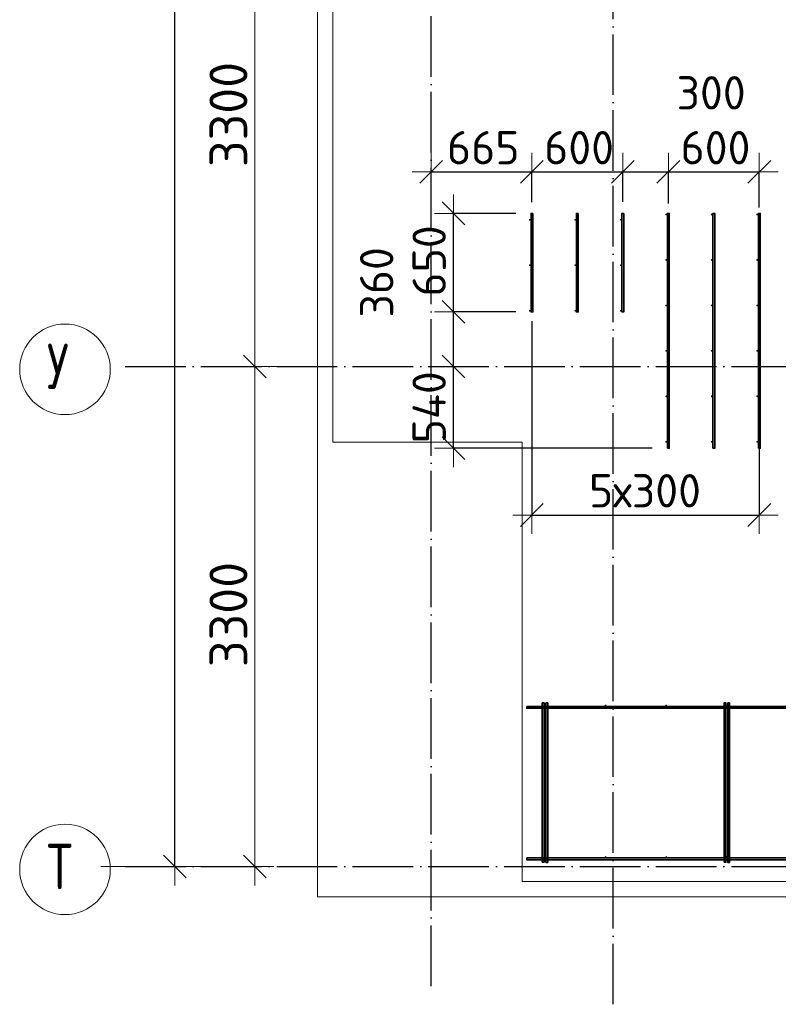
# Model space of a CAD drawing. Header units: millimetres. Extents: x -3725 to 93325, y -74170 to 82591.
# Tile 96 of 133: x 57285 to 62289, y 45830 to 52328. Entities that reach past the tile are written whole.
import ezdxf

# ---------------------------------------------------------------- set-up
doc = ezdxf.new("R2010")
doc.units = ezdxf.units.MM
doc.header["$PDMODE"] = 65
for name, pattern in [('______11', [500, 400, -50, 0, -50]), ('______3', [500, 400, -100]), ('______5', [1100, 800, -100, 100, -100])]:
    doc.linetypes.add(name, pattern=pattern)
for name, color, linetype, lineweight in [('Standard', 7, 'Continuous', 25), ('Арм.стержн. Доп. арматура', 180, 'Continuous', 35), ('Балка_ общее', 7, '______3', 13), ('Размерная линия_ общее', 7, 'Continuous', 13), ('Фундамент (1)', 7, 'Continuous', 35)]:
    doc.layers.add(name, color=color, linetype=linetype, lineweight=lineweight)
doc.layers.add('Арм.стержн. Фиксатор', color=7, linetype='Continuous', lineweight=35, true_color=0x501e0f)
doc.layers.add('Осевая линия_ общее', color=7, linetype='______5', lineweight=13, true_color=0xa0a0a0)
doc.styles.add('ISOCPEUR', font='ISOCPEUR')
doc.dimstyles.new('DIMSTYLE_18', dxfattribs={"dimtxt": 220, "dimasz": 250, "dimexe": 0, "dimexo": 0, "dimgap": 110, "dimtad": 2, "dimdec": 0, "dimrnd": 1, "dimzin": 12, "dimdsep": 46, "dimtxsty": 'ISOCPEUR', "dimblk1": 'ALL_ML_STRICH', "dimblk2": 'ALL_ML_STRICH', "dimsah": 1, "dimcen": 0, "dimclrd": 7, "dimclre": 256, "dimclrt": 7, "dimadec": 0, "dimazin": 0, "dimtfac": 1, "dimtdec": 0, "dimtix": 1, "dimtmove": 2, "dimatfit": 3, "dimfxl": 0, "dimtzin": 0, "dimlwd": 0, "dimlwe": -3, "dimarcsym": 0})
doc.dimstyles.new('DIMSTYLE_3', dxfattribs={"dimtxt": 220, "dimasz": 250, "dimexe": 0, "dimexo": 0, "dimgap": 110, "dimtad": 2, "dimdec": 0, "dimrnd": 5, "dimzin": 12, "dimdsep": 46, "dimtxsty": 'ISOCPEUR', "dimblk1": 'ALL_ML_STRICH', "dimblk2": 'ALL_ML_STRICH', "dimsah": 1, "dimcen": 0, "dimclrd": 7, "dimclre": 256, "dimclrt": 7, "dimadec": 0, "dimazin": 0, "dimtfac": 1, "dimtdec": 0, "dimtix": 1, "dimtmove": 2, "dimatfit": 3, "dimfxl": 0, "dimtzin": 0, "dimlwd": 0, "dimlwe": -3, "dimarcsym": 0})
doc.dimstyles.new('DIMSTYLE_5', dxfattribs={"dimtxt": 220, "dimasz": 250, "dimexe": 0, "dimexo": 0, "dimgap": 110, "dimtad": 2, "dimdec": 0, "dimrnd": 5, "dimzin": 12, "dimdsep": 46, "dimtxsty": 'ISOCPEUR', "dimblk1": 'ALL_ML_STRICH', "dimblk2": 'ALL_ML_STRICH', "dimsah": 1, "dimcen": 0, "dimclrd": 7, "dimclre": 256, "dimclrt": 7, "dimadec": 0, "dimazin": 0, "dimtfac": 1, "dimtdec": 0, "dimtix": 1, "dimtmove": 2, "dimatfit": 3, "dimfxl": 0, "dimtvp": 1.2, "dimtzin": 0, "dimlwd": 0, "dimlwe": -3, "dimarcsym": 0})
doc.dimstyles.new('DIMSTYLE_7', dxfattribs={"dimtxt": 250, "dimasz": 250, "dimexe": 0, "dimexo": 0, "dimgap": 125, "dimtad": 2, "dimdec": 0, "dimrnd": 5, "dimzin": 12, "dimdsep": 46, "dimtxsty": 'ISOCPEUR', "dimblk1": 'ALL_ML_STRICH', "dimblk2": 'ALL_ML_STRICH', "dimsah": 1, "dimcen": 0, "dimclrd": 7, "dimclre": 256, "dimclrt": 7, "dimadec": 0, "dimazin": 0, "dimtfac": 1, "dimtdec": 0, "dimtix": 1, "dimtmove": 2, "dimatfit": 3, "dimfxl": 0, "dimtzin": 0, "dimlwd": 0, "dimlwe": -3, "dimarcsym": 0})

# ---------------------------------------------------------------- blocks, each defined once
blk = doc.blocks.new('ALL_ML_STRICH')
at = {"color": 0, "linetype": 'ByBlock', "lineweight": -2}
for p, q in [((-0.3, -0.3), (0.3, 0.3)), ((0, -0.5), (0, 0.5)), ((-1, 0), (0.5, 0))]:
    blk.add_line(p, q, dxfattribs=at)
blk = doc.blocks.new('*D87')
at = {"layer": 'DEFPOINTS', "color": 7, "linetype": 'Continuous', "lineweight": 13, "transparency": 33554687}
for p in [(59002.5, 50040), (57810, 46740), (58836.9, 46740)]:
    blk.add_point(p, dxfattribs=at)
at = {"layer": 'Балка_ общее', "color": 251, "linetype": 'Continuous', "lineweight": -2, "true_color": 0x656565, "transparency": 33554687}
for p, q in [((58992.5, 50040), (58836.9, 50040)), ((57820, 46740), (58836.9, 46740))]:
    blk.add_line(p, q, dxfattribs=at)
at = {"layer": 'Балка_ общее', "color": 7, "linetype": 'Continuous', "lineweight": -2, "transparency": 33554687}
blk.add_line((58836.9, 46740), (58836.9, 50040), dxfattribs=at)
at = {"layer": 'Балка_ общее', "color": 7, "linetype": 'Continuous', "lineweight": 13, "transparency": 33554687, "xscale": 250, "yscale": 250, "zscale": 250}
for p, rotation in [((58836.9, 50040), 90), ((58836.9, 46740), 270)]:
    blk.add_blockref('ALL_ML_STRICH', p, dxfattribs=dict(at, rotation=rotation))
at = {"layer": 'Балка_ общее', "color": 7, "linetype": 'Continuous', "lineweight": 13, "transparency": 33554687, "insert": (58661.9, 48402.5), "char_height": 250, "width": 1000, "attachment_point": 5, "rotation": 90, "style": 'ISOCPEUR'}
blk.add_mtext('\\A1;{3300}', dxfattribs=at)
blk = doc.blocks.new('*D88')
at = {"layer": 'DEFPOINTS', "color": 7, "linetype": 'Continuous', "lineweight": 13, "transparency": 33554687}
for p in [(59425.8, 53340), (58836.9, 50040), (59002.5, 50040)]:
    blk.add_point(p, dxfattribs=at)
at = {"layer": 'Балка_ общее', "color": 251, "linetype": 'Continuous', "lineweight": -2, "true_color": 0x656565, "transparency": 33554687}
for p, q in [((59415.8, 53340), (58836.9, 53340)), ((58992.5, 50040), (58836.9, 50040))]:
    blk.add_line(p, q, dxfattribs=at)
at = {"layer": 'Балка_ общее', "color": 7, "linetype": 'Continuous', "lineweight": -2, "transparency": 33554687}
blk.add_line((58836.9, 50040), (58836.9, 53340), dxfattribs=at)
at = {"layer": 'Балка_ общее', "color": 7, "linetype": 'Continuous', "lineweight": 13, "transparency": 33554687, "xscale": 250, "yscale": 250, "zscale": 250}
for p, rotation in [((58836.9, 53340), 90), ((58836.9, 50040), 270)]:
    blk.add_blockref('ALL_ML_STRICH', p, dxfattribs=dict(at, rotation=rotation))
at = {"layer": 'Балка_ общее', "color": 7, "linetype": 'Continuous', "lineweight": 13, "transparency": 33554687, "insert": (58661.9, 51702.5), "char_height": 250, "width": 1000, "attachment_point": 5, "rotation": 90, "style": 'ISOCPEUR'}
blk.add_mtext('\\A1;{3300}', dxfattribs=at)
blk = doc.blocks.new('*D119')
at = {"layer": 'DEFPOINTS', "color": 7, "linetype": 'Continuous', "lineweight": 13, "transparency": 33554687}
for p in [(60000, 51333.8), (60000, 51323.4), (60664, 51023.9)]:
    blk.add_point(p, dxfattribs=at)
at = {"layer": 'Размерная линия_ общее', "color": 253, "linetype": 'Continuous', "lineweight": -2, "true_color": 0xa0a0a0, "transparency": 33554687}
for p, q in [((60000, 51323.4), (60000, 51323.4)), ((60664, 51123.9), (60664, 51323.4))]:
    blk.add_line(p, q, dxfattribs=at)
at = {"layer": 'Размерная линия_ общее', "color": 7, "linetype": 'Continuous', "lineweight": -2, "transparency": 33554687}
blk.add_line((60000, 51323.4), (60664, 51323.4), dxfattribs=at)
at = {"layer": 'Размерная линия_ общее', "color": 7, "linetype": 'Continuous', "lineweight": 13, "transparency": 33554687, "xscale": 250, "yscale": 250, "zscale": 250, "rotation": 180}
blk.add_blockref('ALL_ML_STRICH', (60000, 51323.4), dxfattribs=at)
at = {"layer": 'Размерная линия_ общее', "color": 7, "linetype": 'Continuous', "lineweight": 13, "transparency": 33554687, "xscale": 250, "yscale": 250, "zscale": 250}
blk.add_blockref('ALL_ML_STRICH', (60664, 51323.4), dxfattribs=at)
at = {"layer": 'Размерная линия_ общее', "color": 7, "linetype": 'Continuous', "lineweight": 13, "transparency": 33554687, "insert": (60343, 51483.4), "char_height": 220, "width": 660, "attachment_point": 5, "style": 'ISOCPEUR'}
blk.add_mtext('\\A1;{665}', dxfattribs=at)
blk = doc.blocks.new('*D120')
at = {"layer": 'DEFPOINTS', "color": 7, "linetype": 'Continuous', "lineweight": 13, "transparency": 33554687}
for p in [(60664, 51323.4), (60664, 51023.9), (61264, 51027)]:
    blk.add_point(p, dxfattribs=at)
at = {"layer": 'Размерная линия_ общее', "color": 253, "linetype": 'Continuous', "lineweight": -2, "true_color": 0xa0a0a0, "transparency": 33554687}
for p, q in [((60664, 51123.9), (60664, 51323.4)), ((61264, 51127), (61264, 51323.4))]:
    blk.add_line(p, q, dxfattribs=at)
at = {"layer": 'Размерная линия_ общее', "color": 7, "linetype": 'Continuous', "lineweight": -2, "transparency": 33554687}
blk.add_line((60664, 51323.4), (61264, 51323.4), dxfattribs=at)
at = {"layer": 'Размерная линия_ общее', "color": 7, "linetype": 'Continuous', "lineweight": 13, "transparency": 33554687, "xscale": 250, "yscale": 250, "zscale": 250, "rotation": 180}
blk.add_blockref('ALL_ML_STRICH', (60664, 51323.4), dxfattribs=at)
at = {"layer": 'Размерная линия_ общее', "color": 7, "linetype": 'Continuous', "lineweight": 13, "transparency": 33554687, "xscale": 250, "yscale": 250, "zscale": 250}
blk.add_blockref('ALL_ML_STRICH', (61264, 51323.4), dxfattribs=at)
at = {"layer": 'Размерная линия_ общее', "color": 7, "linetype": 'Continuous', "lineweight": 13, "transparency": 33554687, "insert": (60975, 51483.4), "char_height": 220, "width": 660, "attachment_point": 5, "style": 'ISOCPEUR'}
blk.add_mtext('\\A1;{600}', dxfattribs=at)
blk = doc.blocks.new('*D121')
at = {"layer": 'DEFPOINTS', "color": 7, "linetype": 'Continuous', "lineweight": 13, "transparency": 33554687}
for p in [(61264, 51323.4), (61264, 51027), (61564, 51015.5)]:
    blk.add_point(p, dxfattribs=at)
at = {"layer": 'Размерная линия_ общее', "color": 253, "linetype": 'Continuous', "lineweight": -2, "true_color": 0xa0a0a0, "transparency": 33554687}
for p, q in [((61264, 51127), (61264, 51323.4)), ((61564, 51115.5), (61564, 51323.4))]:
    blk.add_line(p, q, dxfattribs=at)
at = {"layer": 'Размерная линия_ общее', "color": 7, "linetype": 'Continuous', "lineweight": -2, "transparency": 33554687}
blk.add_line((61264, 51323.4), (61564, 51323.4), dxfattribs=at)
at = {"layer": 'Размерная линия_ общее', "color": 7, "linetype": 'Continuous', "lineweight": 13, "transparency": 33554687, "xscale": 250, "yscale": 250, "zscale": 250, "rotation": 180}
blk.add_blockref('ALL_ML_STRICH', (61264, 51323.4), dxfattribs=at)
at = {"layer": 'Размерная линия_ общее', "color": 7, "linetype": 'Continuous', "lineweight": 13, "transparency": 33554687, "xscale": 250, "yscale": 250, "zscale": 250}
blk.add_blockref('ALL_ML_STRICH', (61564, 51323.4), dxfattribs=at)
at = {"layer": 'Размерная линия_ общее', "color": 7, "linetype": 'Continuous', "lineweight": 13, "transparency": 33554687, "insert": (61846.1, 51845.6), "char_height": 220, "width": 660, "attachment_point": 5, "style": 'ISOCPEUR'}
blk.add_mtext('\\A1;{300}', dxfattribs=at)
blk = doc.blocks.new('*D122')
at = {"layer": 'DEFPOINTS', "color": 7, "linetype": 'Continuous', "lineweight": 13, "transparency": 33554687}
for p in [(61564, 51323.4), (61564, 51015.5), (62164, 50988.1)]:
    blk.add_point(p, dxfattribs=at)
at = {"layer": 'Размерная линия_ общее', "color": 253, "linetype": 'Continuous', "lineweight": -2, "true_color": 0xa0a0a0, "transparency": 33554687}
for p, q in [((61564, 51115.5), (61564, 51323.4)), ((62164, 51088.1), (62164, 51323.4))]:
    blk.add_line(p, q, dxfattribs=at)
at = {"layer": 'Размерная линия_ общее', "color": 7, "linetype": 'Continuous', "lineweight": -2, "transparency": 33554687}
blk.add_line((61564, 51323.4), (62164, 51323.4), dxfattribs=at)
at = {"layer": 'Размерная линия_ общее', "color": 7, "linetype": 'Continuous', "lineweight": 13, "transparency": 33554687, "xscale": 250, "yscale": 250, "zscale": 250, "rotation": 180}
blk.add_blockref('ALL_ML_STRICH', (61564, 51323.4), dxfattribs=at)
at = {"layer": 'Размерная линия_ общее', "color": 7, "linetype": 'Continuous', "lineweight": 13, "transparency": 33554687, "xscale": 250, "yscale": 250, "zscale": 250}
blk.add_blockref('ALL_ML_STRICH', (62164, 51323.4), dxfattribs=at)
at = {"layer": 'Размерная линия_ общее', "color": 7, "linetype": 'Continuous', "lineweight": 13, "transparency": 33554687, "insert": (61875, 51483.4), "char_height": 220, "width": 660, "attachment_point": 5, "style": 'ISOCPEUR'}
blk.add_mtext('\\A1;{600}', dxfattribs=at)
blk = doc.blocks.new('*D123')
at = {"layer": 'DEFPOINTS', "color": 7, "linetype": 'Continuous', "lineweight": 13, "transparency": 33554687}
for p in [(60664, 50438.6), (62164, 49617.3), (60664, 49059.2)]:
    blk.add_point(p, dxfattribs=at)
at = {"layer": 'Размерная линия_ общее', "color": 253, "linetype": 'Continuous', "lineweight": -2, "true_color": 0xa0a0a0, "transparency": 33554687}
for p, q in [((60664, 50338.6), (60664, 49059.2)), ((62164, 49517.3), (62164, 49059.2))]:
    blk.add_line(p, q, dxfattribs=at)
at = {"layer": 'Размерная линия_ общее', "color": 7, "linetype": 'Continuous', "lineweight": -2, "transparency": 33554687}
blk.add_line((60664, 49059.2), (62164, 49059.2), dxfattribs=at)
at = {"layer": 'Размерная линия_ общее', "color": 7, "linetype": 'Continuous', "lineweight": 13, "transparency": 33554687, "xscale": 250, "yscale": 250, "zscale": 250, "rotation": 180}
blk.add_blockref('ALL_ML_STRICH', (60664, 49059.2), dxfattribs=at)
at = {"layer": 'Размерная линия_ общее', "color": 7, "linetype": 'Continuous', "lineweight": 13, "transparency": 33554687, "xscale": 250, "yscale": 250, "zscale": 250}
blk.add_blockref('ALL_ML_STRICH', (62164, 49059.2), dxfattribs=at)
at = {"layer": 'Размерная линия_ общее', "color": 7, "linetype": 'Continuous', "lineweight": 13, "transparency": 33554687, "insert": (61040, 49329.2), "char_height": 220, "width": 11, "attachment_point": 1, "line_spacing_factor": 0.60241, "style": 'ISOCPEUR'}
blk.add_mtext('5х300', dxfattribs=at)
blk = doc.blocks.new('*D128')
at = {"layer": 'DEFPOINTS', "color": 7, "linetype": 'Continuous', "lineweight": 13, "transparency": 33554687}
for p in [(60210.2, 50040), (60146.1, 49500), (61558, 49500)]:
    blk.add_point(p, dxfattribs=at)
at = {"layer": 'Размерная линия_ общее', "color": 253, "linetype": 'Continuous', "lineweight": -2, "true_color": 0xa0a0a0, "transparency": 33554687}
for p, q in [((60146.1, 50040), (60146.1, 50040)), ((61458, 49500), (60146.1, 49500))]:
    blk.add_line(p, q, dxfattribs=at)
at = {"layer": 'Размерная линия_ общее', "color": 7, "linetype": 'Continuous', "lineweight": -2, "transparency": 33554687}
blk.add_line((60146.1, 49500), (60146.1, 50040), dxfattribs=at)
at = {"layer": 'Размерная линия_ общее', "color": 7, "linetype": 'Continuous', "lineweight": 13, "transparency": 33554687, "xscale": 250, "yscale": 250, "zscale": 250}
for p, rotation in [((60146.1, 50040), 90), ((60146.1, 49500), 270)]:
    blk.add_blockref('ALL_ML_STRICH', p, dxfattribs=dict(at, rotation=rotation))
at = {"layer": 'Размерная линия_ общее', "color": 7, "linetype": 'Continuous', "lineweight": 13, "transparency": 33554687, "insert": (59986.1, 49770), "char_height": 220, "width": 660, "attachment_point": 5, "rotation": 90, "style": 'ISOCPEUR'}
blk.add_mtext('\\A1;{540}', dxfattribs=at)
blk = doc.blocks.new('*D129')
at = {"layer": 'DEFPOINTS', "color": 7, "linetype": 'Continuous', "lineweight": 13, "transparency": 33554687}
for p in [(60658, 50400), (60146.1, 50040), (60210.2, 50040)]:
    blk.add_point(p, dxfattribs=at)
at = {"layer": 'Размерная линия_ общее', "color": 253, "linetype": 'Continuous', "lineweight": -2, "true_color": 0xa0a0a0, "transparency": 33554687}
for p, q in [((60558, 50400), (60146.1, 50400)), ((60146.1, 50040), (60146.1, 50040))]:
    blk.add_line(p, q, dxfattribs=at)
at = {"layer": 'Размерная линия_ общее', "color": 7, "linetype": 'Continuous', "lineweight": -2, "transparency": 33554687}
blk.add_line((60146.1, 50040), (60146.1, 50400), dxfattribs=at)
at = {"layer": 'Размерная линия_ общее', "color": 7, "linetype": 'Continuous', "lineweight": 13, "transparency": 33554687, "xscale": 250, "yscale": 250, "zscale": 250}
for p, rotation in [((60146.1, 50400), 90), ((60146.1, 50040), 270)]:
    blk.add_blockref('ALL_ML_STRICH', p, dxfattribs=dict(at, rotation=rotation))
at = {"layer": 'Размерная линия_ общее', "color": 7, "linetype": 'Continuous', "lineweight": 13, "transparency": 33554687, "insert": (59639.9, 50594.6), "char_height": 220, "width": 660, "attachment_point": 5, "rotation": 90, "style": 'ISOCPEUR'}
blk.add_mtext('\\A1;{360}', dxfattribs=at)
blk = doc.blocks.new('*D130')
at = {"layer": 'DEFPOINTS', "color": 7, "linetype": 'Continuous', "lineweight": 13, "transparency": 33554687}
for p in [(60658, 51050), (60146.1, 50400), (60658, 50400)]:
    blk.add_point(p, dxfattribs=at)
at = {"layer": 'Размерная линия_ общее', "color": 253, "linetype": 'Continuous', "lineweight": -2, "true_color": 0xa0a0a0, "transparency": 33554687}
for p, q in [((60558, 51050), (60146.1, 51050)), ((60558, 50400), (60146.1, 50400))]:
    blk.add_line(p, q, dxfattribs=at)
at = {"layer": 'Размерная линия_ общее', "color": 7, "linetype": 'Continuous', "lineweight": -2, "transparency": 33554687}
blk.add_line((60146.1, 50400), (60146.1, 51050), dxfattribs=at)
at = {"layer": 'Размерная линия_ общее', "color": 7, "linetype": 'Continuous', "lineweight": 13, "transparency": 33554687, "xscale": 250, "yscale": 250, "zscale": 250}
for p, rotation in [((60146.1, 51050), 90), ((60146.1, 50400), 270)]:
    blk.add_blockref('ALL_ML_STRICH', p, dxfattribs=dict(at, rotation=rotation))
at = {"layer": 'Размерная линия_ общее', "color": 7, "linetype": 'Continuous', "lineweight": 13, "transparency": 33554687, "insert": (59986.1, 50736), "char_height": 220, "width": 660, "attachment_point": 5, "rotation": 90, "style": 'ISOCPEUR'}
blk.add_mtext('\\A1;{650}', dxfattribs=at)
blk = doc.blocks.new('*D546')
at = {"layer": 'DEFPOINTS', "color": 7, "linetype": 'Continuous', "lineweight": 13, "transparency": 33554687}
for p in [(58247.9, 67780), (58177, 46740), (58307.5, 46740)]:
    blk.add_point(p, dxfattribs=at)
at = {"layer": 'Размерная линия_ общее', "color": 253, "linetype": 'Continuous', "lineweight": -2, "true_color": 0xa0a0a0, "transparency": 33554687}
for p, q in [((58147.9, 67780), (58307.5, 67780)), ((58077, 46740), (58307.5, 46740))]:
    blk.add_line(p, q, dxfattribs=at)
at = {"layer": 'Размерная линия_ общее', "color": 7, "linetype": 'Continuous', "lineweight": -2, "transparency": 33554687}
blk.add_line((58307.5, 46740), (58307.5, 67780), dxfattribs=at)
at = {"layer": 'Размерная линия_ общее', "color": 7, "linetype": 'Continuous', "lineweight": 13, "transparency": 33554687, "xscale": 250, "yscale": 250, "zscale": 250}
for p, rotation in [((58307.5, 67780), 90), ((58307.5, 46740), 270)]:
    blk.add_blockref('ALL_ML_STRICH', p, dxfattribs=dict(at, rotation=rotation))
at = {"layer": 'Размерная линия_ общее', "color": 7, "linetype": 'Continuous', "lineweight": 13, "transparency": 33554687, "insert": (58147.5, 57282), "char_height": 220, "width": 1100, "attachment_point": 5, "rotation": 90, "style": 'ISOCPEUR'}
blk.add_mtext('\\A1;{21040}', dxfattribs=at)
blk = doc.blocks.new('СЛОЖНЫЙ_ОБЪЕКТ_5')
at = {"layer": 'Осевая линия_ общее', "color": 253, "linetype": '______11', "lineweight": -3, "true_color": 0xa0a0a0, "transparency": 33554687}
for p, q in [((60000, 45950), (60000, 69510)), ((61200, 45830), (61200, 69510)), ((57980, 50040), (74900, 50040)), ((57980, 46740), (74900, 46740))]:
    blk.add_line(p, q, dxfattribs=at)
at = {"layer": 'Осевая линия_ общее', "color": 7, "linetype": 'Continuous', "lineweight": 13, "transparency": 33554687}
for centre in [(57583.8, 50020.5), (57583.8, 46720.5)]:
    blk.add_circle(centre, 298.8, dxfattribs=at)
at = {"layer": 'Осевая линия_ общее', "color": 7, "linetype": 'Continuous', "lineweight": 13, "transparency": 33554687, "char_height": 300, "width": 359.833, "attachment_point": 7, "style": 'ISOCPEUR'}
for s, insert in [('\\W0.80;У', (57463.8, 49890)), ('\\W0.80;Т', (57463.8, 46590))]:
    blk.add_mtext(s, dxfattribs=dict(at, insert=insert))
at = {"layer": 'Балка_ общее', "color": 7, "linetype": 'Continuous', "lineweight": 13, "transparency": 33554687}
for base, p1, p2, picture, middle in [((58836.9, 53340), (58992.5, 50040), (59415.8, 53340), '*D88', (58661.9, 51702.5)), ((58836.9, 50040), (57820, 46740), (58992.5, 50040), '*D87', (58661.9, 48402.5))]:
    dim = blk.add_linear_dim(base=base, p1=p1, p2=p2, angle=90, dimstyle='DIMSTYLE_7', override={"dimpost": '<>', "dimclrd": 7, "dimclre": 251, "dimclrt": 7, "dimlwd": 0, "dimlwe": 65533}, dxfattribs=at)
    dim.commit()
    dim.dimension.update_dxf_attribs({"geometry": picture, "text_midpoint": middle, "dimtype": 160})

msp = doc.modelspace()

# ---------------------------------------------------------------- hatches: boundary and pattern name
at = {"layer": 'Арм.стержн. Доп. арматура', "linetype": 'Continuous', "lineweight": 35, "transparency": 33554687}
for points in [[(60656, 51007.5), (60655.5, 51009.8), (60654.2, 51011.7), (60652.3, 51013), (60650, 51013.5), (60647.7, 51013), (60645.8, 51011.7), (60644.5, 51009.8), (60644, 51007.5), (60644.5, 51005.2), (60645.8, 51003.3), (60647.7, 51002), (60650, 51001.5), (60652.3, 51002), (60654.2, 51003.3), (60655.5, 51005.2)], [(60956, 51007.5), (60955.5, 51009.8), (60954.2, 51011.7), (60952.3, 51013), (60950, 51013.5), (60947.7, 51013), (60945.8, 51011.7), (60944.5, 51009.8), (60944, 51007.5), (60944.5, 51005.2), (60945.8, 51003.3), (60947.7, 51002), (60950, 51001.5), (60952.3, 51002), (60954.2, 51003.3), (60955.5, 51005.2)], [(61256, 51007.5), (61255.5, 51009.8), (61254.2, 51011.7), (61252.3, 51013), (61250, 51013.5), (61247.7, 51013), (61245.8, 51011.7), (61244.5, 51009.8), (61244, 51007.5), (61244.5, 51005.2), (61245.8, 51003.3), (61247.7, 51002), (61250, 51001.5), (61252.3, 51002), (61254.2, 51003.3), (61255.5, 51005.2)], [(61556, 51042.5), (61555.5, 51044.8), (61554.2, 51046.7), (61552.3, 51048), (61550, 51048.5), (61547.7, 51048), (61545.8, 51046.7), (61544.5, 51044.8), (61544, 51042.5), (61544.5, 51040.2), (61545.8, 51038.3), (61547.7, 51037), (61550, 51036.5), (61552.3, 51037), (61554.2, 51038.3), (61555.5, 51040.2)], [(61856, 51042.5), (61855.5, 51044.8), (61854.2, 51046.7), (61852.3, 51048), (61850, 51048.5), (61847.7, 51048), (61845.8, 51046.7), (61844.5, 51044.8), (61844, 51042.5), (61844.5, 51040.2), (61845.8, 51038.3), (61847.7, 51037), (61850, 51036.5), (61852.3, 51037), (61854.2, 51038.3), (61855.5, 51040.2)], [(62156, 51042.5), (62155.5, 51044.8), (62154.2, 51046.7), (62152.3, 51048), (62150, 51048.5), (62147.7, 51048), (62145.8, 51046.7), (62144.5, 51044.8), (62144, 51042.5), (62144.5, 51040.2), (62145.8, 51038.3), (62147.7, 51037), (62150, 51036.5), (62152.3, 51037), (62154.2, 51038.3), (62155.5, 51040.2)], [(60656, 50707.5), (60655.5, 50709.8), (60654.2, 50711.7), (60652.3, 50713), (60650, 50713.5), (60647.7, 50713), (60645.8, 50711.7), (60644.5, 50709.8), (60644, 50707.5), (60644.5, 50705.2), (60645.8, 50703.3), (60647.7, 50702), (60650, 50701.5), (60652.3, 50702), (60654.2, 50703.3), (60655.5, 50705.2)], [(60956, 50707.5), (60955.5, 50709.8), (60954.2, 50711.7), (60952.3, 50713), (60950, 50713.5), (60947.7, 50713), (60945.8, 50711.7), (60944.5, 50709.8), (60944, 50707.5), (60944.5, 50705.2), (60945.8, 50703.3), (60947.7, 50702), (60950, 50701.5), (60952.3, 50702), (60954.2, 50703.3), (60955.5, 50705.2)], [(61256, 50707.5), (61255.5, 50709.8), (61254.2, 50711.7), (61252.3, 50713), (61250, 50713.5), (61247.7, 50713), (61245.8, 50711.7), (61244.5, 50709.8), (61244, 50707.5), (61244.5, 50705.2), (61245.8, 50703.3), (61247.7, 50702), (61250, 50701.5), (61252.3, 50702), (61254.2, 50703.3), (61255.5, 50705.2)], [(61556, 50742.5), (61555.5, 50744.8), (61554.2, 50746.7), (61552.3, 50748), (61550, 50748.5), (61547.7, 50748), (61545.8, 50746.7), (61544.5, 50744.8), (61544, 50742.5), (61544.5, 50740.2), (61545.8, 50738.3), (61547.7, 50737), (61550, 50736.5), (61552.3, 50737), (61554.2, 50738.3), (61555.5, 50740.2)], [(61856, 50742.5), (61855.5, 50744.8), (61854.2, 50746.7), (61852.3, 50748), (61850, 50748.5), (61847.7, 50748), (61845.8, 50746.7), (61844.5, 50744.8), (61844, 50742.5), (61844.5, 50740.2), (61845.8, 50738.3), (61847.7, 50737), (61850, 50736.5), (61852.3, 50737), (61854.2, 50738.3), (61855.5, 50740.2)], [(62156, 50742.5), (62155.5, 50744.8), (62154.2, 50746.7), (62152.3, 50748), (62150, 50748.5), (62147.7, 50748), (62145.8, 50746.7), (62144.5, 50744.8), (62144, 50742.5), (62144.5, 50740.2), (62145.8, 50738.3), (62147.7, 50737), (62150, 50736.5), (62152.3, 50737), (62154.2, 50738.3), (62155.5, 50740.2)], [(61556, 50442.5), (61555.5, 50444.8), (61554.2, 50446.7), (61552.3, 50448), (61550, 50448.5), (61547.7, 50448), (61545.8, 50446.7), (61544.5, 50444.8), (61544, 50442.5), (61544.5, 50440.2), (61545.8, 50438.3), (61547.7, 50437), (61550, 50436.5), (61552.3, 50437), (61554.2, 50438.3), (61555.5, 50440.2)], [(61856, 50442.5), (61855.5, 50444.8), (61854.2, 50446.7), (61852.3, 50448), (61850, 50448.5), (61847.7, 50448), (61845.8, 50446.7), (61844.5, 50444.8), (61844, 50442.5), (61844.5, 50440.2), (61845.8, 50438.3), (61847.7, 50437), (61850, 50436.5), (61852.3, 50437), (61854.2, 50438.3), (61855.5, 50440.2)], [(62156, 50442.5), (62155.5, 50444.8), (62154.2, 50446.7), (62152.3, 50448), (62150, 50448.5), (62147.7, 50448), (62145.8, 50446.7), (62144.5, 50444.8), (62144, 50442.5), (62144.5, 50440.2), (62145.8, 50438.3), (62147.7, 50437), (62150, 50436.5), (62152.3, 50437), (62154.2, 50438.3), (62155.5, 50440.2)], [(60656, 50407.5), (60655.5, 50409.8), (60654.2, 50411.7), (60652.3, 50413), (60650, 50413.5), (60647.7, 50413), (60645.8, 50411.7), (60644.5, 50409.8), (60644, 50407.5), (60644.5, 50405.2), (60645.8, 50403.3), (60647.7, 50402), (60650, 50401.5), (60652.3, 50402), (60654.2, 50403.3), (60655.5, 50405.2)], [(60956, 50407.5), (60955.5, 50409.8), (60954.2, 50411.7), (60952.3, 50413), (60950, 50413.5), (60947.7, 50413), (60945.8, 50411.7), (60944.5, 50409.8), (60944, 50407.5), (60944.5, 50405.2), (60945.8, 50403.3), (60947.7, 50402), (60950, 50401.5), (60952.3, 50402), (60954.2, 50403.3), (60955.5, 50405.2)], [(61256, 50407.5), (61255.5, 50409.8), (61254.2, 50411.7), (61252.3, 50413), (61250, 50413.5), (61247.7, 50413), (61245.8, 50411.7), (61244.5, 50409.8), (61244, 50407.5), (61244.5, 50405.2), (61245.8, 50403.3), (61247.7, 50402), (61250, 50401.5), (61252.3, 50402), (61254.2, 50403.3), (61255.5, 50405.2)], [(61556, 50142.5), (61555.5, 50144.8), (61554.2, 50146.7), (61552.3, 50148), (61550, 50148.5), (61547.7, 50148), (61545.8, 50146.7), (61544.5, 50144.8), (61544, 50142.5), (61544.5, 50140.2), (61545.8, 50138.3), (61547.7, 50137), (61550, 50136.5), (61552.3, 50137), (61554.2, 50138.3), (61555.5, 50140.2)], [(61856, 50142.5), (61855.5, 50144.8), (61854.2, 50146.7), (61852.3, 50148), (61850, 50148.5), (61847.7, 50148), (61845.8, 50146.7), (61844.5, 50144.8), (61844, 50142.5), (61844.5, 50140.2), (61845.8, 50138.3), (61847.7, 50137), (61850, 50136.5), (61852.3, 50137), (61854.2, 50138.3), (61855.5, 50140.2)], [(62156, 50142.5), (62155.5, 50144.8), (62154.2, 50146.7), (62152.3, 50148), (62150, 50148.5), (62147.7, 50148), (62145.8, 50146.7), (62144.5, 50144.8), (62144, 50142.5), (62144.5, 50140.2), (62145.8, 50138.3), (62147.7, 50137), (62150, 50136.5), (62152.3, 50137), (62154.2, 50138.3), (62155.5, 50140.2)], [(61556, 49842.5), (61555.5, 49844.8), (61554.2, 49846.7), (61552.3, 49848), (61550, 49848.5), (61547.7, 49848), (61545.8, 49846.7), (61544.5, 49844.8), (61544, 49842.5), (61544.5, 49840.2), (61545.8, 49838.3), (61547.7, 49837), (61550, 49836.5), (61552.3, 49837), (61554.2, 49838.3), (61555.5, 49840.2)], [(61856, 49842.5), (61855.5, 49844.8), (61854.2, 49846.7), (61852.3, 49848), (61850, 49848.5), (61847.7, 49848), (61845.8, 49846.7), (61844.5, 49844.8), (61844, 49842.5), (61844.5, 49840.2), (61845.8, 49838.3), (61847.7, 49837), (61850, 49836.5), (61852.3, 49837), (61854.2, 49838.3), (61855.5, 49840.2)], [(62156, 49842.5), (62155.5, 49844.8), (62154.2, 49846.7), (62152.3, 49848), (62150, 49848.5), (62147.7, 49848), (62145.8, 49846.7), (62144.5, 49844.8), (62144, 49842.5), (62144.5, 49840.2), (62145.8, 49838.3), (62147.7, 49837), (62150, 49836.5), (62152.3, 49837), (62154.2, 49838.3), (62155.5, 49840.2)], [(61556, 49542.5), (61555.5, 49544.8), (61554.2, 49546.7), (61552.3, 49548), (61550, 49548.5), (61547.7, 49548), (61545.8, 49546.7), (61544.5, 49544.8), (61544, 49542.5), (61544.5, 49540.2), (61545.8, 49538.3), (61547.7, 49537), (61550, 49536.5), (61552.3, 49537), (61554.2, 49538.3), (61555.5, 49540.2)], [(61856, 49542.5), (61855.5, 49544.8), (61854.2, 49546.7), (61852.3, 49548), (61850, 49548.5), (61847.7, 49548), (61845.8, 49546.7), (61844.5, 49544.8), (61844, 49542.5), (61844.5, 49540.2), (61845.8, 49538.3), (61847.7, 49537), (61850, 49536.5), (61852.3, 49537), (61854.2, 49538.3), (61855.5, 49540.2)], [(62156, 49542.5), (62155.5, 49544.8), (62154.2, 49546.7), (62152.3, 49548), (62150, 49548.5), (62147.7, 49548), (62145.8, 49546.7), (62144.5, 49544.8), (62144, 49542.5), (62144.5, 49540.2), (62145.8, 49538.3), (62147.7, 49537), (62150, 49536.5), (62152.3, 49537), (62154.2, 49538.3), (62155.5, 49540.2)]]:
    msp.add_hatch(color=22, dxfattribs=at).paths.add_polyline_path(points)
at = {"layer": 'Арм.стержн. Фиксатор', "linetype": 'Continuous', "lineweight": 35, "transparency": 33554687}
for points in [[(60756, 47802), (60755.5, 47804.3), (60754.2, 47806.2), (60752.3, 47807.5), (60750, 47808), (60747.7, 47807.5), (60745.8, 47806.2), (60744.5, 47804.3), (60744, 47802), (60744.5, 47799.7), (60745.8, 47797.8), (60747.7, 47796.5), (60750, 47796), (60752.3, 47796.5), (60754.2, 47797.8), (60755.5, 47799.7)], [(61156, 47802), (61155.5, 47804.3), (61154.2, 47806.2), (61152.3, 47807.5), (61150, 47808), (61147.7, 47807.5), (61145.8, 47806.2), (61144.5, 47804.3), (61144, 47802), (61144.5, 47799.7), (61145.8, 47797.8), (61147.7, 47796.5), (61150, 47796), (61152.3, 47796.5), (61154.2, 47797.8), (61155.5, 47799.7)], [(61556, 47802), (61555.5, 47804.3), (61554.2, 47806.2), (61552.3, 47807.5), (61550, 47808), (61547.7, 47807.5), (61545.8, 47806.2), (61544.5, 47804.3), (61544, 47802), (61544.5, 47799.7), (61545.8, 47797.8), (61547.7, 47796.5), (61550, 47796), (61552.3, 47796.5), (61554.2, 47797.8), (61555.5, 47799.7)], [(61956, 47802), (61955.5, 47804.3), (61954.2, 47806.2), (61952.3, 47807.5), (61950, 47808), (61947.7, 47807.5), (61945.8, 47806.2), (61944.5, 47804.3), (61944, 47802), (61944.5, 47799.7), (61945.8, 47797.8), (61947.7, 47796.5), (61950, 47796), (61952.3, 47796.5), (61954.2, 47797.8), (61955.5, 47799.7)], [(60756, 46802), (60755.5, 46804.3), (60754.2, 46806.2), (60752.3, 46807.5), (60750, 46808), (60747.7, 46807.5), (60745.8, 46806.2), (60744.5, 46804.3), (60744, 46802), (60744.5, 46799.7), (60745.8, 46797.8), (60747.7, 46796.5), (60750, 46796), (60752.3, 46796.5), (60754.2, 46797.8), (60755.5, 46799.7)], [(61156, 46802), (61155.5, 46804.3), (61154.2, 46806.2), (61152.3, 46807.5), (61150, 46808), (61147.7, 46807.5), (61145.8, 46806.2), (61144.5, 46804.3), (61144, 46802), (61144.5, 46799.7), (61145.8, 46797.8), (61147.7, 46796.5), (61150, 46796), (61152.3, 46796.5), (61154.2, 46797.8), (61155.5, 46799.7)], [(61556, 46802), (61555.5, 46804.3), (61554.2, 46806.2), (61552.3, 46807.5), (61550, 46808), (61547.7, 46807.5), (61545.8, 46806.2), (61544.5, 46804.3), (61544, 46802), (61544.5, 46799.7), (61545.8, 46797.8), (61547.7, 46796.5), (61550, 46796), (61552.3, 46796.5), (61554.2, 46797.8), (61555.5, 46799.7)], [(61956, 46802), (61955.5, 46804.3), (61954.2, 46806.2), (61952.3, 46807.5), (61950, 46808), (61947.7, 46807.5), (61945.8, 46806.2), (61944.5, 46804.3), (61944, 46802), (61944.5, 46799.7), (61945.8, 46797.8), (61947.7, 46796.5), (61950, 46796), (61952.3, 46796.5), (61954.2, 46797.8), (61955.5, 46799.7)]]:
    msp.add_hatch(color=22, dxfattribs=at).paths.add_polyline_path(points)

# ---------------------------------------------------------------- linework, layer by layer
at = {"layer": 'Standard', "color": 7, "linetype": 'Continuous', "lineweight": 18, "transparency": 33554687}
msp.add_lwpolyline([(59250, 46540), (76440, 46540), (76440, 68380), (59250, 68380), (59250, 46540)], dxfattribs=at)
at = {"layer": 'Арм.стержн. Доп. арматура', "color": 22, "linetype": 'Continuous', "lineweight": 35, "transparency": 33554687}
for points in [[(60670, 51050), (60670, 50400), (60658, 50400), (60658, 51050), (60670, 51050)], [(60670, 51050), (60670, 50400), (60658, 50400), (60658, 51050), (60670, 51050)], [(60970, 51050), (60970, 50400), (60958, 50400), (60958, 51050), (60970, 51050)], [(60970, 51050), (60970, 50400), (60958, 50400), (60958, 51050), (60970, 51050)], [(61270, 51050), (61270, 50400), (61258, 50400), (61258, 51050), (61270, 51050)], [(61270, 51050), (61270, 50400), (61258, 50400), (61258, 51050), (61270, 51050)], [(61558, 49500), (61558, 51050), (61570, 51050), (61570, 49500), (61558, 49500)], [(61558, 49500), (61558, 51050), (61570, 51050), (61570, 49500), (61558, 49500)], [(61858, 49500), (61858, 51050), (61870, 51050), (61870, 49500), (61858, 49500)], [(61858, 49500), (61858, 51050), (61870, 51050), (61870, 49500), (61858, 49500)], [(62158, 49500), (62158, 51050), (62170, 51050), (62170, 49500), (62158, 49500)], [(62158, 49500), (62158, 51050), (62170, 51050), (62170, 49500), (62158, 49500)]]:
    msp.add_lwpolyline(points, dxfattribs=at)
at = {"layer": 'Арм.стержн. Фиксатор', "color": 22, "linetype": 'Continuous', "lineweight": 35, "transparency": 33554687}
for points in [[(60630, 47796), (74470, 47796), (74470, 47784), (60630, 47784), (60630, 47796)], [(60630, 47796), (74470, 47796), (74470, 47784), (60630, 47784), (60630, 47796)], [(60732, 46767.1), (60732, 47819.2), (60744, 47819.2), (60744, 46767.1), (60732, 46767.1)], [(60768, 47818.9), (60768, 46766.9), (60756, 46766.9), (60756, 47818.9), (60768, 47818.9)], [(61932, 46767.1), (61932, 47819.2), (61944, 47819.2), (61944, 46767.1), (61932, 46767.1)], [(61968, 47818.9), (61968, 46766.9), (61956, 46766.9), (61956, 47818.9), (61968, 47818.9)], [(60630, 46796), (74470, 46796), (74470, 46784), (60630, 46784), (60630, 46796)], [(60630, 46796), (74470, 46796), (74470, 46784), (60630, 46784), (60630, 46796)]]:
    msp.add_lwpolyline(points, dxfattribs=at)
at = {"layer": 'Фундамент (1)', "color": 7, "lineweight": 18, "transparency": 33554687}
for p, q in [((59350, 49540), (59350, 54460)), ((60600, 49540), (59350, 49540)), ((60600, 46640), (60600, 49540)), ((74500, 46640), (60600, 46640))]:
    msp.add_line(p, q, dxfattribs=at)
at = {"layer": 'Фундамент (1)', "color": 7, "linetype": 'Continuous', "lineweight": 18, "transparency": 33554687}
for p, q in [((59350, 49540), (59350, 54460)), ((60600, 49540), (59350, 49540)), ((60600, 46640), (60600, 49540)), ((74500, 46640), (60600, 46640))]:
    msp.add_line(p, q, dxfattribs=at)

# ---------------------------------------------------------------- block references
at = {"layer": 'Балка_ общее', "color": 7, "linetype": 'Continuous', "lineweight": 13, "transparency": 33554687}
msp.add_blockref('СЛОЖНЫЙ_ОБЪЕКТ_5', (0, 0), dxfattribs=at)

# ---------------------------------------------------------------- dimensions: what is measured, and where the dimension line sits
at = {"layer": 'Размерная линия_ общее', "color": 7, "linetype": 'Continuous', "lineweight": 13, "transparency": 33554687}
for base, p1, p2, dimstyle, picture, middle in [((58307.5, 67780), (58077, 46740), (58147.9, 67780), 'DIMSTYLE_18', '*D546', (58147.5, 57282)), ((60146.1, 51050), (60558, 50400), (60558, 51050), 'DIMSTYLE_3', '*D130', (59986.1, 50736)), ((60146.1, 50400), (60146.1, 50040), (60558, 50400), 'DIMSTYLE_5', '*D129', (59639.9, 50594.6)), ((60146.1, 50040), (61458, 49500), (60146.1, 50040), 'DIMSTYLE_5', '*D128', (59986.1, 49770))]:
    dim = msp.add_linear_dim(base=base, p1=p1, p2=p2, angle=90, dimstyle=dimstyle, override={"dimpost": '<>', "dimclrd": 7, "dimclre": 253, "dimclrt": 7, "dimlwd": 0, "dimlwe": 65533}, dxfattribs=at)
    dim.commit()
    dim.dimension.update_dxf_attribs({"geometry": picture, "text_midpoint": middle, "dimtype": 160})
for base, p1, p2, dimstyle, picture, middle in [((61564, 51323.4), (61264, 51127), (61564, 51115.5), 'DIMSTYLE_5', '*D121', (61846.1, 51845.6)), ((60664, 51323.4), (60000, 51323.4), (60664, 51123.9), 'DIMSTYLE_3', '*D119', (60343, 51483.4)), ((61264, 51323.4), (60664, 51123.9), (61264, 51127), 'DIMSTYLE_5', '*D120', (60975, 51483.4)), ((62164, 51323.4), (61564, 51115.5), (62164, 51088.1), 'DIMSTYLE_5', '*D122', (61875, 51483.4))]:
    dim = msp.add_linear_dim(base=base, p1=p1, p2=p2, dimstyle=dimstyle, override={"dimpost": '<>', "dimclrd": 7, "dimclre": 253, "dimclrt": 7, "dimlwd": 0, "dimlwe": 65533}, dxfattribs=at)
    dim.commit()
    dim.dimension.update_dxf_attribs({"geometry": picture, "text_midpoint": middle, "dimtype": 160})
dim = msp.add_linear_dim(base=(62164, 49059.2), p1=(60664, 50338.6), p2=(62164, 49517.3), text='5х300', dimstyle='DIMSTYLE_3', override={"dimpost": '<>', "dimclrd": 7, "dimclre": 253, "dimclrt": 7, "dimlwd": 0, "dimlwe": 65533}, dxfattribs=at)
dim.commit()
dim.dimension.update_dxf_attribs({"geometry": '*D123', "text_midpoint": (61414, 49169.2), "dimtype": 160})

doc.saveas('drawing.dxf')
